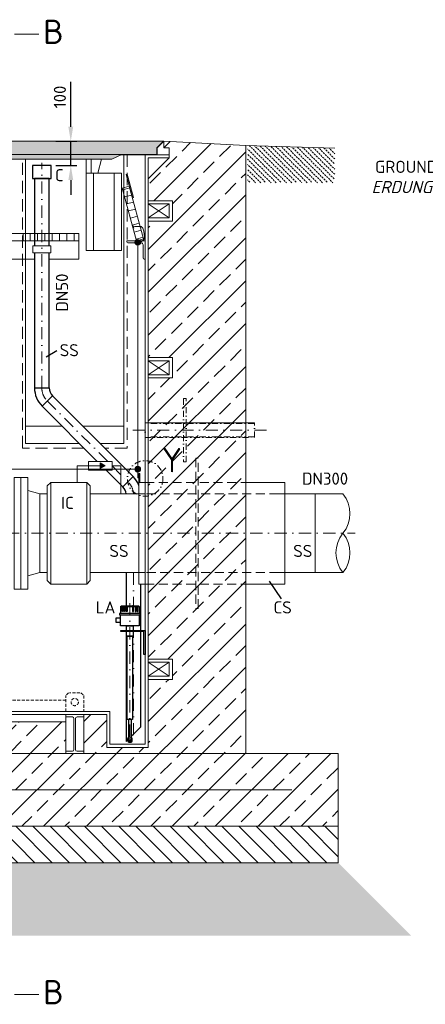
# Model space of a CAD drawing. Header units: millimetres. Extents: x -89243 to 29100, y -5468 to 8855.
# Tile 5 of 23: x -12403 to -10733, y -1783 to 2272. Entities that reach past the tile are written whole.
import ezdxf
from ezdxf.enums import TextEntityAlignment as Align

# ---------------------------------------------------------------- set-up
doc = ezdxf.new("R2010")
doc.units = ezdxf.units.MM
doc.header["$MEASUREMENT"] = 0
for name, pattern in [('HIDDEN', [0.375, 0.25, -0.125]), ('STRICHPUNKT2', [0.5, 0.25, -0.125, 0, -0.125]), ('VERDECKT2', [0.1875, 0.125, -0.0625])]:
    doc.linetypes.add(name, pattern=pattern)
for name, color, linetype in [('21', 7, 'Continuous'), ('8', 7, 'Continuous'), ('P-MU050ENTL', 7, 'Continuous')]:
    doc.layers.add(name, color=color, linetype=linetype)
for name, color, linetype, lineweight in [('HO1N2-D50', 4, 'Continuous', 18), ('P------T2', 7, 'Continuous', 18), ('P------T7', 7, 'Continuous', 18), ('P-BS----Bem', 7, 'Continuous', 18), ('P-BS---Schnitt', 7, 'Continuous', 18), ('P-MS020', 7, 'Continuous', 30), ('P-MS100', 7, 'Continuous', 35), ('P-MS250', 190, 'Continuous', 35), ('P-SSLEIX', 7, 'STRICHPUNKT2', 18), ('Verz. Bandstahl 30x3_5mm auf Putz', 1, 'GRENZE2', 18), ('Verz. Bandstahl 30x3_5mm im Beton', 5, 'GRENZE1', 18)]:
    doc.layers.add(name, color=color, linetype=linetype, lineweight=lineweight)
doc.styles.add('ROMANS', font='romans.shx', dxfattribs={"width": 0.9})
doc.styles.get("Standard").update_dxf_attribs({"font": 'isocpeur.ttf'})
doc.linetypes.add('GRENZE1', pattern='A,6.35,-2.54,[133,ltypeshp.shx,S=2.54,R=0,X=-2.54,Y=0],-2.54,25.4', length=36.83)
doc.linetypes.add('GRENZE2', pattern='A,6.35,-2.54,[132,ltypeshp.shx,S=2.54,R=0,X=-2.54,Y=0],-2.54,25.4', length=36.83)
doc.dimstyles.new('Kopie von ISO-25', dxfattribs={"dimscale": 20, "dimtxt": 2.5, "dimasz": 3, "dimexe": 1.25, "dimexo": 0.625, "dimgap": 1, "dimtad": 1, "dimtxsty": 'Standard', "dimcen": 2.5, "dimadec": 0, "dimazin": 0, "dimtfac": 1, "dimtmove": 0, "dimatfit": 1, "dimfxl": 0, "dimarcsym": 0})

# ---------------------------------------------------------------- blocks, each defined once
blk = doc.blocks.new('*D12')
at = {"layer": 'Defpoints', "color": 0, "lineweight": 0, "transparency": 16777216}
for p in [(-12274.4, 1771.2), (-12193, 1771.2), (-12274.4, 1671.2)]:
    blk.add_point(p, dxfattribs=at)
at = {"layer": 'P-BS----Bem', "color": 0, "lineweight": -2, "transparency": 16777216}
for p, q in [((-12193, 1831.2), (-12193, 2016.2)), ((-12254.4, 1771.2), (-12168, 1771.2)), ((-12193, 1671.2), (-12193, 1771.2)), ((-12254.4, 1671.2), (-12168, 1671.2)), ((-12193, 1611.2), (-12193, 1551.2))]:
    blk.add_line(p, q, dxfattribs=at)
at = {"layer": 'P-BS----Bem', "color": 0, "lineweight": 0, "transparency": 16777216}
for points in [[(-12203, 1831.2), (-12183, 1831.2), (-12193, 1771.2)], [(-12203, 1611.2), (-12183, 1611.2), (-12193, 1671.2)]]:
    blk.add_solid(points, dxfattribs=at)
at = {"layer": 'P-BS----Bem', "color": 0, "transparency": 16777216, "insert": (-12238, 1953.7), "char_height": 50, "attachment_point": 5, "rotation": 90}
blk.add_mtext('100', dxfattribs=at)

msp = doc.modelspace()

# ---------------------------------------------------------------- hatches: boundary and pattern name
at = {"lineweight": 9}
h = msp.add_hatch(dxfattribs=at)
h.set_pattern_fill('ANSI33', color=256, scale=500)
h.set_pattern_definition([(45, (-12839.73, 360.69), (-88.388, 88.388), []), (45, (-12751.34, 360.69), (-88.3883, 88.3883), [62.5, -31.25])])
h.paths.add_polyline_path([(-13805.229, 796.788), (-13905.029, 796.788), (-13905.029, 880.688), (-13805.229, 880.688), (-13805.229, 1442.688), (-13905.029, 1442.688), (-13905.029, 1526.588), (-13805.229, 1526.588), (-13805.229, 1616.388), (-13892.029, 1703.188), (-13892.029, 1716.188), (-13892.029, 1743.688), (-13869.621, 1743.688), (-13869.621, 1771.188), (-14206.529, 1754.388), (-14206.529, -749.812), (-14587.529, -749.812), (-14587.529, -1049.812), (-11091.929, -1049.812), (-11091.929, -749.812), (-11472.929, -749.812), (-11472.929, 1754.388), (-11809.836, 1771.188), (-11809.836, 1743.688), (-11787.429, 1743.688), (-11787.429, 1716.188), (-11787.429, 1703.188), (-11874.229, 1616.388), (-11874.229, 1526.588), (-11774.429, 1526.588), (-11774.429, 1442.688), (-11874.229, 1442.688), (-11874.229, 880.688), (-11774.429, 880.688), (-11774.429, 796.788), (-11874.229, 796.788), (-11874.229, -361.212), (-11774.429, -361.212), (-11774.429, -445.112), (-11874.229, -445.112), (-11874.229, -724.812), (-12045.229, -724.812), (-12045.229, -589.812), (-12139.729, -589.812), (-12139.729, -599.312), (-12139.729, -740.312), (-12139.729, -749.812), (-12213.729, -749.812), (-12213.729, -740.312), (-12213.729, -619.812), (-12408.229, -619.812), (-12408.229, -679.812), (-12412.229, -679.812, -0.41421356), (-12416.229, -675.812), (-12416.229, -635.812, 0.41421356), (-12424.229, -627.812), (-12464.229, -627.812, -0.41421356), (-12468.229, -623.812), (-12468.229, -619.812), (-12548.229, -619.812), (-12548.229, -623.812, -0.41421356), (-12552.229, -627.812), (-12592.229, -627.812, 0.41421356), (-12600.229, -635.812), (-12600.229, -675.812, -0.41421356), (-12604.229, -679.812), (-12608.229, -679.812), (-12608.229, -619.812), (-13071.229, -619.812), (-13071.229, -679.812), (-13075.229, -679.812, -0.41421356), (-13079.229, -675.812), (-13079.229, -635.812, 0.41421356), (-13087.229, -627.812), (-13127.229, -627.812, -0.41421356), (-13131.229, -623.812), (-13131.229, -619.812), (-13211.229, -619.812), (-13211.229, -623.812, -0.41421356), (-13215.229, -627.812), (-13255.229, -627.812, 0.41421356), (-13263.229, -635.812), (-13263.229, -675.812, -0.41421356), (-13267.229, -679.812), (-13271.229, -679.812), (-13271.229, -619.812), (-13465.729, -619.812), (-13465.729, -740.312), (-13465.729, -749.812), (-13539.729, -749.812), (-13539.729, -740.312), (-13539.729, -589.812), (-13805.229, -589.812), (-13805.229, -445.112), (-13905.029, -445.112), (-13905.029, -361.212), (-13805.229, -361.212)])
at = {"lineweight": 0}
h = msp.add_hatch(color=253, dxfattribs=at)
h.dxf.hatch_style = 1
h.paths.add_polyline_path([(-13867.621, 1771.188), (-13841.121, 1744.688), (-13841.121, 1717.188), (-11838.336, 1717.188), (-11838.336, 1744.688), (-11811.836, 1771.188)])
at = {"lineweight": 13}
h = msp.add_hatch(dxfattribs=at)
h.set_pattern_fill('BETON_UNBEWEHRT', color=256, scale=60, angle=90, pattern_type=2)
h.set_pattern_definition([(135, (-11052.8, 1687.905), (-10.6066, -10.6066), [7.5, -3.75])])
h.paths.add_polyline_path([(-11106.248, 1600.459), (-11106.248, 1742.881), (-11464.929, 1754.137), (-11464.929, 1600.459)])
at = {"lineweight": 0}
h = msp.add_hatch(color=253, dxfattribs=at)
h.dxf.hatch_style = 1
h.paths.add_polyline_path([(-13695.961, 1717.188), (-13655.961, 1697.188), (-12023.497, 1697.188), (-11983.497, 1717.188)])
h = msp.add_hatch(color=256, dxfattribs=at)
h.dxf.hatch_style = 1
h.paths.add_polyline_path([(-12051.468, 434.829), (-12071.554, 446.426), (-12071.554, 423.233)])
at = {"lineweight": 9}
h = msp.add_hatch(dxfattribs=at)
h.set_pattern_fill('ANSI31', color=256, scale=400, angle=90)
h.set_pattern_definition([(135, (-12839.73, -1124.81), (-35.3553, -35.3553), [])])
h.paths.add_polyline_path([(-14587.529, -1049.812), (-11091.929, -1049.812), (-11091.929, -1199.812), (-14587.529, -1199.812)])
h = msp.add_hatch(dxfattribs=at)
h.set_pattern_fill('GRAVEL', color=256, scale=50)
h.set_pattern_definition([(228.01279, (-12803.7287, -1299.812), (-400, -450), [6.7268, -665.9544]), (184.96974, (-12808.2287, -1304.812), (600, 50), [11.5434, -1142.7962]), (132.51045, (-12819.7287, -1305.812), (500, -550), [8.1394, -805.8016]), (267.27369, (-12839.2287, -1318.312), (50, 1000), [10.5119, -1040.6779]), (292.83365, (-12839.7287, -1328.812), (-250, 600), [10.30775, -1020.46866]), (357.27369, (-12835.7287, -1338.312), (-1000, 50), [10.5119, -1040.6779]), (37.69424, (-12825.2287, -1338.8121), (-650, -500), [13.90145, -1376.2424]), (72.25533, (-12814.2287, -1330.3121), (350, 1100), [13.1244, -1299.3161]), (121.42957, (-12810.2287, -1317.812), (-400, 650), [10.5475, -1044.20366]), (175.23636, (-12815.7287, -1308.812), (550, -50), [12.0416, -590.0381]), (222.39744, (-12827.7287, -1307.8121), (-600, -550), [15.5724, -1541.66875]), (138.81407, (-12789.7287, -1318.812), (-350, 300), [5.31505, -526.1922]), (171.46923, (-12793.7287, -1315.312), (650, -100), [10.11185, -1001.0756]), (225, (-12803.73, -1313.812), (-6e-15, -50), [7.071, -63.6396]), (203.1986, (-12807.229, -1307.812), (250, 100), [3.8079, -376.9808]), (291.8014, (-12810.729, -1309.312), (-50, 150), [5.3851, -263.8731]), (30.96376, (-12808.729, -1314.312), (150, 100), [8.7464, -282.8011]), (161.56505, (-12801.229, -1309.812), (100, -50), [6.3245, -151.7893]), (16.38954, (-12839.7287, -1309.312), (500, 150), [8.86, -877.14226]), (70.34618, (-12831.2287, -1306.812), (-200, -550), [7.43305, -735.8704]), (293.1986, (-12801.229, -1299.812), (-100, 250), [7.6158, -373.1729]), (343.61046, (-12798.2287, -1306.812), (-500, 150), [8.86, -877.14226]), (339.44395, (-12839.7287, -1340.312), (-250, 100), [8.544, -418.6562]), (294.77514, (-12831.7287, -1343.312), (-250, 550), [7.1589, -708.73215]), (66.8014, (-12800.729, -1349.812), (100, 250), [7.6158, -373.1729]), (17.35402, (-12797.7287, -1342.812), (-650, -200), [8.38155, -829.7712]), (69.44395, (-12825.2287, -1349.812), (-100, -250), [4.272, -422.9282]), (101.30993, (-12803.729, -1349.812), (-50, 200), [2.5495, -252.4015]), (165.96376, (-12804.229, -1347.312), (150, -50), [10.3078, -195.8475]), (186.009, (-12814.2287, -1344.812), (500, 50), [9.5525, -945.69616]), (303.6901, (-12808.729, -1318.812), (-50, 100), [7.2111, -173.0665]), (353.15723, (-12804.7287, -1324.8121), (850, -100), [12.5897, -1246.3781]), (60.9454, (-12792.2287, -1326.312), (-200, -350), [5.1478, -509.6337]), (90, (-12789.73, -1321.81), (-50, 50), [3, -47]), (120.25644, (-12815.2287, -1343.312), (200, -350), [6.9462, -687.676]), (48.01279, (-12818.7287, -1337.312), (400, 450), [13.4536, -659.2276]), (0, (-12809.73, -1327.31), (50, 50), [13, -37]), (325.30485, (-12796.7287, -1327.312), (500, -350), [7.9057, -782.6637]), (254.0546, (-12790.229, -1331.812), (-50, -200), [7.2801, -356.7254]), (207.64598, (-12792.2287, -1338.812), (-950, -500), [11.85325, -1173.4737]), (175.42608, (-12802.7287, -1344.3121), (-650, 50), [12.53995, -1241.4537])])
h.paths.add_polyline_path([(-11091.929, -1199.812), (-14587.529, -1199.812), (-14887.529, -1499.812), (-10791.929, -1499.812)])
at = {"layer": 'Verz. Bandstahl 30x3_5mm auf Putz', "lineweight": 0, "ltscale": 3}
h = msp.add_hatch(color=1, dxfattribs=at)
h.dxf.hatch_style = 1
edge = h.paths.add_edge_path()
edge.add_arc((-11917.317, 1355.301), 11.607, 90, 450, ccw=False)
h = msp.add_hatch(color=1, dxfattribs=at)
h.dxf.hatch_style = 1
edge = h.paths.add_edge_path()
edge.add_arc((-11917.317, 421.188), 11.607, 90, 450, ccw=False)

# ---------------------------------------------------------------- linework, layer by layer
at = {"lineweight": 0}
for p, q in [((-11809.836, 1771.188), (-11837.336, 1743.688)), ((-11837.336, 1743.688), (-11837.336, 1716.188)), ((-11809.836, 1771.188), (-11809.836, 1743.688)), ((-11809.836, 1771.188), (-11472.929, 1754.388)), ((-11809.836, 1743.688), (-11787.429, 1743.688)), ((-11787.429, 1743.688), (-11787.429, 1716.188)), ((-11472.929, 1754.388), (-11472.929, -749.812)), ((-11106.248, 1742.881), (-11472.929, 1754.388)), ((-13695.961, 1717.188), (-11983.497, 1717.188)), ((-11984.497, 1716.188), (-11887.229, 1716.188)), ((-11887.229, -711.812), (-11887.229, 1716.188)), ((-11787.429, 1716.188), (-11887.229, 1716.188)), ((-11874.229, -724.812), (-11874.229, 1703.188)), ((-11874.229, 1703.188), (-11787.429, 1703.188)), ((-11787.429, 1703.188), (-11874.229, 1616.388)), ((-11787.429, 1703.188), (-11787.429, 1716.188)), ((-12129.083, 1611.188), (-12129.083, 1697.188)), ((-12109.083, 1639.725), (-12109.083, 1697.188)), ((-12081.437, 1639.725), (-12066.04, 1697.188)), ((-12099.083, 1321.725), (-12099.083, 1639.725)), ((-12014.083, 1321.725), (-12014.083, 1639.725)), ((-11950.367, 1578.937), (-11979.315, 1571.063)), ((-11942.493, 1549.988), (-11971.441, 1542.114)), ((-11934.619, 1521.04), (-11963.567, 1513.166)), ((-11874.229, 1455.688), (-11787.429, 1513.588)), ((-11874.229, 1513.588), (-11787.429, 1455.688)), ((-11926.745, 1492.092), (-11955.693, 1484.218)), ((-11918.871, 1463.144), (-11947.819, 1455.27)), ((-11910.997, 1434.195), (-11939.945, 1426.321)), ((-12389.729, 1391.188), (-12389.729, 1361.188)), ((-12359.729, 1391.188), (-12359.729, 1361.188)), ((-12329.729, 1391.188), (-12329.729, 1361.188)), ((-12299.729, 1391.188), (-12299.729, 1361.188)), ((-12269.729, 1391.188), (-12269.729, 1361.188)), ((-12239.729, 1391.188), (-12239.729, 1361.188)), ((-12209.729, 1391.188), (-12209.729, 1361.188)), ((-12179.729, 1391.188), (-12179.729, 1361.188)), ((-11903.123, 1405.247), (-11932.071, 1397.373)), ((-11895.249, 1376.299), (-11924.197, 1368.425)), ((-11874.229, 809.788), (-11787.429, 867.688)), ((-11874.229, 867.688), (-11787.429, 809.788)), ((-12379.229, 598.188), (-12229.078, 598.188)), ((-12143.801, 598.188), (-11974.229, 598.188)), ((-12167.229, 434.829), (-12071.554, 434.829)), ((-12167.229, 434.829), (-12167.229, 366.688)), ((-12023.266, 434.829), (-11987.229, 434.829)), ((-11987.229, 434.829), (-11987.229, 319.138)), ((-12275.553, 366.688), (-12275.553, -52.312)), ((-12127.553, 157.238), (-12127.553, 366.688)), ((-11312.229, 366.688), (-11472.929, 366.688)), ((-11312.229, 366.688), (-11312.229, -52.312)), ((-12320.553, 319.138), (-12370.553, 332.535)), ((-12320.553, 319.138), (-12320.553, -4.762)), ((-12320.553, 319.138), (-12320.553, -4.762)), ((-12320.553, 319.138), (-12290.553, 319.138)), ((-11071.948, 319.138), (-11337.229, 319.138)), ((-11187.229, 319.138), (-11187.229, -4.762)), ((-12127.553, -52.312), (-12127.553, 157.238)), ((-12320.553, -4.762), (-12370.553, -18.16)), ((-12320.553, -4.762), (-12290.553, -4.762)), ((-11337.229, -4.762), (-11072.322, -4.762)), ((-11312.229, -52.312), (-11472.929, -52.312)), ((-11874.229, -432.112), (-11787.429, -374.212)), ((-11874.229, -374.212), (-11787.429, -432.112)), ((-12045.229, -589.812), (-13805.229, -589.812)), ((-12032.229, -576.812), (-13792.229, -576.812)), ((-12213.729, -740.312), (-12213.729, -589.812)), ((-12139.729, -589.812), (-12139.729, -740.312)), ((-12045.229, -589.812), (-12045.229, -724.812)), ((-12032.229, -711.812), (-12032.229, -576.812)), ((-12045.229, -724.812), (-11874.229, -724.812)), ((-11887.229, -711.812), (-12032.229, -711.812)), ((-12839.729, -749.812), (-11091.929, -749.812)), ((-11091.929, -749.812), (-11091.929, -1049.812)), ((-11091.929, -1049.812), (-14587.529, -1049.812))]:
    msp.add_line(p, q, dxfattribs=at)
for p, q in [((-12250.593, 908.973), (-12294.594, 882.449)), ((-11324.834, -112.613), (-11375.332, -39.879)), ((-11987.68, -144.961), (-11984.68, -141.961)), ((-11987.68, -144.961), (-11987.68, -173.893)), ((-11987.68, -144.961), (-11911.68, -144.961)), ((-11984.68, -141.961), (-11914.68, -141.961)), ((-11982.049, -144.961), (-11980.317, -141.961)), ((-11980.155, -144.961), (-11978.423, -141.961)), ((-11974.928, -144.961), (-11974.124, -141.961)), ((-11971.753, -144.961), (-11970.949, -141.961)), ((-11954.68, -141.961), (-11954.68, -144.961)), ((-11944.68, -141.961), (-11944.68, -144.961)), ((-11927.607, -144.961), (-11928.411, -141.961)), ((-11924.432, -144.961), (-11925.236, -141.961)), ((-11919.205, -144.961), (-11920.937, -141.961)), ((-11917.311, -144.961), (-11919.043, -141.961)), ((-11911.68, -144.961), (-11914.68, -141.961)), ((-11911.68, -144.961), (-11911.68, -173.893)), ((-11958.43, -698.763), (-11958.43, -688.17)), ((-11954.68, -682.763), (-11957.259, -685.342)), ((-11944.68, -682.763), (-11942.102, -685.342)), ((-11940.93, -698.763), (-11940.93, -688.17)), ((-11954.68, -689.763), (-11954.68, -697.467)), ((-11954.68, -697.467), (-11949.68, -702.763)), ((-11954.43, -702.763), (-11944.93, -702.763)), ((-11944.68, -697.467), (-11949.68, -702.763)), ((-11944.68, -689.763), (-11944.68, -697.467))]:
    msp.add_line(p, q)
at = {"linetype": 'HIDDEN', "lineweight": 0, "ltscale": 50}
for p, q in [((-12202.229, -499.812), (-12213.729, -511.312)), ((-12213.729, -576.812), (-12213.729, -511.312)), ((-12155.229, -499.812), (-12198.229, -499.812)), ((-12151.229, -499.812), (-12139.729, -511.312)), ((-12139.729, -511.312), (-12139.729, -576.812)), ((-12213.729, -529.812), (-13465.729, -529.812))]:
    msp.add_line(p, q, dxfattribs=at)
at = {"lineweight": 0}
for points in [[(-11838.336, 1744.688), (-11838.336, 1717.188), (-11983.497, 1717.188), (-12023.497, 1697.188), (-13655.961, 1697.188), (-13695.961, 1717.188), (-13841.121, 1717.188), (-13841.121, 1744.688), (-13867.621, 1771.188), (-11811.836, 1771.188)], [(-11984.083, 1321.725), (-12129.083, 1321.725), (-12129.083, 1639.725), (-11984.083, 1639.725)], [(-11939.212, 1537.927), (-11965.459, 1634.421), (-11960.634, 1635.733), (-11934.388, 1539.239)], [(-11922.229, 1361.188), (-11981.284, 1578.3), (-11952.336, 1586.174), (-11893.28, 1369.062)], [(-11787.429, 1513.588), (-11874.229, 1513.588), (-11874.229, 1455.688), (-11787.429, 1455.688)], [(-12274.881, 1340.381), (-12349.618, 1340.381), (-12349.618, 1311.953), (-12274.881, 1311.953)], [(-11787.429, 867.688), (-11874.229, 867.688), (-11874.229, 809.788), (-11787.429, 809.788)], [(-12023.266, 452.931), (-12119.843, 452.931), (-12119.843, 416.728), (-12023.266, 416.728)], [(-12051.468, 434.829), (-12071.554, 446.426), (-12071.554, 423.233)], [(-12426.553, 387.188), (-12398.553, 387.188), (-12398.553, -72.812), (-12426.553, -72.812)], [(-12370.553, 387.188), (-12398.553, 387.188), (-12398.553, -72.812), (-12370.553, -72.812)], [(-11912.229, 366.688), (-11908.399, 366.688), (-11908.399, 403.09), (-11912.229, 403.09)], [(-11787.429, -374.212), (-11874.229, -374.212), (-11874.229, -432.112), (-11787.429, -432.112)], [(-13465.729, -619.812), (-12213.729, -619.812), (-12213.729, -589.812), (-13465.729, -589.812)], [(-14587.529, -1049.812), (-11091.929, -1049.812), (-11091.929, -1199.812), (-14587.529, -1199.812)]]:
    msp.add_lwpolyline(points, close=True, dxfattribs=at)
for points in [[(-11974.229, 1716.188), (-11974.229, 926.447)], [(-12157.078, 526.188), (-12379.229, 526.188), (-12379.229, 1697.188)], [(-11874.229, 1526.588), (-11774.429, 1526.588), (-11774.429, 1442.688), (-11874.229, 1442.688)], [(-12569.729, 1361.188), (-12159.729, 1361.188), (-12159.729, 1391.188), (-12569.729, 1391.188)], [(-12282.1, 1286.188), (-12159.729, 1286.188), (-12159.729, 1361.188), (-12596.06, 1361.188)], [(-12596.06, 1286.188), (-12342.4, 1286.188)], [(-11974.229, 926.447), (-11974.229, 526.188), (-12071.801, 526.188)], [(-11874.229, 880.688), (-11774.429, 880.688), (-11774.429, 796.788), (-11874.229, 796.788)], [(-12112.553, 157.238), (-12112.553, 351.688), (-12127.553, 366.688), (-12275.553, 366.688), (-12290.553, 351.688), (-12290.553, -37.312), (-12275.553, -52.312), (-12127.553, -52.312), (-12112.553, -37.312), (-12112.553, 157.238)], [(-11887.229, 366.688), (-11912.229, 366.688), (-11912.229, -52.312), (-11887.229, -52.312)], [(-12112.553, 319.138), (-11887.229, 319.138), (-11887.229, -4.762), (-12112.553, -4.762)], [(-11874.229, -361.212), (-11774.429, -361.212), (-11774.429, -445.112), (-11874.229, -445.112)]]:
    msp.add_lwpolyline(points, dxfattribs=at)
at = {"linetype": 'HIDDEN', "lineweight": 0, "ltscale": 200}
for points in [[(-11961.229, 1716.188), (-11961.229, 507.803)], [(-12138.693, 507.803), (-12392.229, 507.803), (-12392.229, 1697.188)], [(-11961.229, 507.803), (-12053.416, 507.803)]]:
    msp.add_lwpolyline(points, dxfattribs=at)
at = {"lineweight": 0}
for points in [[(-11904.229, 1353.188), (-11957.729, 1353.188, -0.41421356), (-11962.229, 1357.688), (-11962.229, 1361.188), (-11887.229, 1361.188), (-11887.229, 1361.188), (-11887.229, 1361.188), (-11887.229, 1286.188), (-11890.729, 1286.188, -0.41421356), (-11895.229, 1290.688), (-11895.229, 1344.188, 0.41421356)], [(-12139.729, -589.812), (-12213.729, -589.812), (-12213.729, -599.312), (-12186.179, -599.312, -0.41421356), (-12179.879, -605.612), (-12179.879, -734.012, -0.41421356), (-12186.179, -740.312), (-12213.729, -740.312), (-12213.729, -749.812), (-12139.729, -749.812), (-12139.729, -740.312), (-12167.279, -740.312, -0.41421356), (-12173.579, -734.012), (-12173.579, -605.612, -0.41421356), (-12167.279, -599.312), (-12139.729, -599.312)]]:
    msp.add_lwpolyline(points, format="xyb", close=True, dxfattribs=at)
for points in [[(-11982.049, -144.961), (-11980.155, -144.961), (-11980.155, -165.64), (-11982.049, -165.64)], [(-11974.928, -144.961), (-11971.753, -144.961), (-11971.753, -165.64), (-11974.928, -165.64)], [(-11964.632, -141.961), (-11960.311, -141.961), (-11960.311, -165.64), (-11964.632, -165.64)], [(-11934.728, -141.961), (-11939.049, -141.961), (-11939.049, -165.64), (-11934.728, -165.64)], [(-11924.432, -144.961), (-11927.607, -144.961), (-11927.607, -165.64), (-11924.432, -165.64)], [(-11917.311, -144.961), (-11919.205, -144.961), (-11919.205, -165.64), (-11917.311, -165.64)], [(-11987.68, -193.312), (-12007.254, -193.312), (-12007.254, -209.708), (-11987.68, -209.708)], [(-11992.18, -178.685), (-11907.18, -178.685), (-11907.18, -173.893), (-11992.18, -173.893)], [(-11987.68, -178.685), (-11911.68, -178.685), (-11911.68, -224.335), (-11987.68, -224.335)], [(-11960.43, -266.755), (-11938.93, -266.755), (-11938.93, -610.124), (-11960.43, -610.124)]]:
    msp.add_lwpolyline(points, close=True)
for points in [[(-11892.229, -242.836), (-11887.229, -242.836), (-11887.229, -342.836), (-11892.229, -342.836), (-11892.229, -247.836), (-11987.229, -247.836), (-11987.229, -242.836), (-11887.229, -242.836), (-11887.229, -247.836)], [(-11963.13, -242.836), (-11963.13, -224.335), (-11936.23, -224.335), (-11936.23, -242.836)], [(-11936.23, -247.836), (-11936.23, -266.755), (-11963.13, -266.755), (-11963.13, -247.836)], [(-11954.68, -689.763), (-11954.68, -610.124)], [(-11944.68, -610.124), (-11944.68, -689.763)]]:
    msp.add_lwpolyline(points)
at = {"linetype": 'HIDDEN', "lineweight": 0, "ltscale": 50}
msp.add_circle((-12176.729, -538.312), 15, dxfattribs=at)
at = {"lineweight": 0}
for centre, start, end in [((-11171.62, 238.163), 320.803795, 39.196205), ((-10973.023, 76.213), 140.803795, 219.196205), ((-11171.62, 76.213), 320.803795, 39.196205)]:
    msp.add_arc(centre, 128.129, start, end, dxfattribs=at)
for centre, radius, start, end in [((-11954.43, -688.17), 4, 135, 180), ((-11951.861, -685.097), 4.33, 130.620748, 167.71139), ((-11944.93, -688.17), 4, 0, 45), ((-11954.43, -698.763), 4, 180, 270), ((-11944.93, -698.763), 4, 270, 0)]:
    msp.add_arc(centre, radius, start, end)
msp.add_ellipse((-11949.68, -689.763), major_axis=(0, -6.286), ratio=0.79538887)
at = {"layer": '21', "linetype": 'Continuous', "ltscale": 10}
msp.add_line((-12342.4, 755.478), (-12282.1, 755.478), dxfattribs=at)
at = {"layer": 'HO1N2-D50', "lineweight": 0}
msp.add_line((-11937.295, 1425.5), (-11934.031, 1413.501), dxfattribs=at)
msp.add_lwpolyline([(-11917.317, 1355.301), (-11902.284, 1357.914), (-11894.369, 1363.596), (-11890.9, 1368.506), (-11890.005, 1378.993), (-11890.229, 1389.441), (-11891.795, 1401.354), (-11895.865, 1413.818), (-11902.651, 1420.05), (-11913.838, 1420.783), (-11921.541, 1420.6), (-11925.759, 1420.783), (-11928.693, 1420.783), (-11935.663, 1419.5)], dxfattribs=at)
at = {"layer": 'P-BS---Schnitt', "color": 0, "linetype": 'Continuous', "lineweight": 18}
for p, q in [((-12324.443, 2212.926), (-12424.443, 2212.926)), ((-12324.443, -1742.111), (-12424.443, -1742.111))]:
    msp.add_line(p, q, dxfattribs=at)
at = {"layer": 'P-MS250', "color": 0, "linetype": 'VERDECKT2', "lineweight": 0, "ltscale": 300}
for p, q in [((-11887.229, 366.688), (-11472.929, 366.688)), ((-11337.229, 319.138), (-11887.229, 319.138)), ((-11337.229, -4.762), (-11887.229, -4.762)), ((-11887.229, -52.312), (-11472.929, -52.312))]:
    msp.add_line(p, q, dxfattribs=at)
msp.add_lwpolyline([(-11678.579, -152.312), (-11668.579, -152.312), (-11668.579, 466.688), (-11678.579, 466.688)], close=True, dxfattribs=at)
at = {"layer": 'P-MU050ENTL', "linetype": 'Continuous', "ltscale": 10}
for p, q in [((-12342.4, 755.478), (-12282.1, 755.478)), ((-12268.67, 723.057), (-12311.309, 680.419)), ((-11978.593, 347.703), (-11935.955, 390.341))]:
    msp.add_line(p, q, dxfattribs=at)
msp.add_lwpolyline([(-12350.114, 1617.452), (-12274.385, 1617.452), (-12274.385, 1671.188), (-12350.114, 1671.188)], close=True, dxfattribs=at)
for points in [[(-12282.1, 1340.381), (-12282.1, 1617.452), (-12342.4, 1617.452), (-12342.4, 1340.381)], [(-12342.4, 1311.953), (-12342.4, 755.478), (-12282.1, 755.478), (-12282.1, 1311.953)], [(-11935.955, 390.341), (-12268.67, 723.057), (-12311.309, 680.419), (-12083.822, 452.931)], [(-12047.618, 416.728), (-11978.593, 347.703)], [(-11965.164, -4.762), (-11965.164, -141.961)], [(-11904.864, -242.836), (-11904.864, -52.312)], [(-11965.164, -224.335), (-11965.164, -242.836)], [(-11965.164, -247.836), (-11965.164, -700.363), (-11958.43, -693.629)], [(-11944.68, -679.879), (-11904.864, -640.063), (-11904.864, -247.836)]]:
    msp.add_lwpolyline(points, dxfattribs=at)
for centre, radius, start, end in [((-12236.25, 755.478), 106.15, 180, 225), ((-12236.25, 755.478), 45.85, 180, 225), ((-12011.014, 315.282), 106.15, 21.468356, 45), ((-12011.014, 315.282), 45.85, 4.824137, 45)]:
    msp.add_arc(centre, radius, start, end, dxfattribs=at)
at = {"layer": 'P-SSLEIX', "color": 7, "linetype": 'STRICHPUNKT2', "ltscale": 200}
for p, q in [((-12312.25, 755.478), (-12312.25, 1682.567)), ((-12289.99, 701.738), (-12041.183, 452.931)), ((-11387.229, 581.188), (-11937.229, 581.188)), ((-12023.266, 435.014), (-11957.274, 369.022)), ((-14657.135, 157.188), (-11022.322, 157.188)), ((-11935.014, -4.762), (-11935.014, -141.961)), ((-11949.68, -130.304), (-11949.68, -707.444)), ((-11935.014, -224.335), (-11935.014, -683.456))]:
    msp.add_line(p, q, dxfattribs=at)
at = {"layer": 'P-SSLEIX', "color": 7, "linetype": 'STRICHPUNKT2', "ltscale": 100}
for points in [[(-11728.579, 451.038), (-11718.579, 451.038), (-11718.579, 711.338), (-11728.579, 711.338)], [(-11887.229, 551.038), (-11437.229, 551.038), (-11437.229, 611.338), (-11887.229, 611.338)], [(-11887.229, 611.338), (-11437.229, 611.338), (-11437.229, 608.438), (-11887.229, 608.438)], [(-11887.229, 551.038), (-11437.229, 551.038), (-11437.229, 553.938), (-11887.229, 553.938)]]:
    msp.add_lwpolyline(points, close=True, dxfattribs=at)
msp.add_circle((-11886.817, 382.82), 73.254, dxfattribs=at)
at = {"layer": 'P-SSLEIX', "color": 7, "linetype": 'STRICHPUNKT2', "ltscale": 200}
for centre, start, end in [((-12236.25, 755.478), 180, 225), ((-12011.014, 315.282), 2.908162, 45)]:
    msp.add_arc(centre, 76, start, end, dxfattribs=at)
at = {"layer": 'Verz. Bandstahl 30x3_5mm auf Putz', "color": 1, "lineweight": 0, "ltscale": 3}
for p, q in [((-11917.317, 526.188), (-11917.317, 1355.301)), ((-11917.317, 526.188), (-11917.317, 384.889)), ((-13762.141, 421.188), (-11917.317, 421.188))]:
    msp.add_line(p, q, dxfattribs=at)
at = {"layer": 'Verz. Bandstahl 30x3_5mm auf Putz', "lineweight": 0}
msp.add_line((-11917.317, 384.889), (-11910.323, 384.889), dxfattribs=at)
at = {"layer": 'Verz. Bandstahl 30x3_5mm auf Putz', "color": 1, "linetype": 'Continuous', "lineweight": 0, "ltscale": 3}
for centre in [(-11917.317, 1355.301), (-11917.317, 421.188)]:
    msp.add_circle(centre, 11.607, dxfattribs=at)
at = {"layer": 'Verz. Bandstahl 30x3_5mm im Beton', "ltscale": 5}
msp.add_line((-11282.429, -899.812), (-14397.029, -899.812), dxfattribs=at)

# ---------------------------------------------------------------- texts
at = {"layer": '8', "linetype": 'Continuous', "insert": (-11816.9, 508.316), "char_height": 100, "width": 47.37847, "attachment_point": 1, "style": 'ROMANS'}
msp.add_mtext('{\\fISOCPEUR|b0|i0|c0|p34;Y}', dxfattribs=at)
at = {"layer": 'P------T2', "insert": (-10965.385, 1691.054), "char_height": 50, "width": 1229.93338, "attachment_point": 1}
msp.add_mtext('\\pi24.967;GROUNDING CONNECTION AND SUPPORT{\\fISOCPEUR|b0|i1|c0|p34; \\P\\pi11.008;ERDUNGSANSCHLUSS UND HALTERUNG}', dxfattribs=at)
at = {"layer": 'P------T7', "color": 0, "linetype": 'Continuous', "lineweight": 25}
for p in [(-12307.063, 2222.067), (-12307.063, -1732.969)]:
    msp.add_text('B', height=100, dxfattribs=at).set_placement(p, align=Align.MIDDLE_LEFT)
at = {"layer": 'P-MS020', "color": 0}
msp.add_text('DN50', height=50, rotation=90, dxfattribs=at).set_placement((-12204.341, 1069.835))
for s, p in [('SS', (-12238.954, 885.871)), ('DN300', (-11240.915, 356.917)), ('SS', (-12034.173, 59.217)), ('SS', (-11277.294, 59.217)), ('LA', (-12090.147, -173.235)), ('CS', (-11358.424, -173.317))]:
    msp.add_text(s, height=50, dxfattribs=at).set_placement(p)
at = {"layer": 'P-MS100', "color": 0}
for s, p in [('C', (-12257.959, 1606.681)), ('IC', (-12232.659, 257.1))]:
    msp.add_text(s, height=50, dxfattribs=at).set_placement(p)

# ---------------------------------------------------------------- dimensions: what is measured, and where the dimension line sits
at = {"layer": 'P-BS----Bem', "color": 0}
dim = msp.add_linear_dim(base=(-12192.977, 1771.188), p1=(-12274.385, 1671.188), p2=(-12274.385, 1771.188), angle=90, dimstyle='Kopie von ISO-25', override={"dimexo": 1, "dimsah": 1}, dxfattribs=at)
dim.commit()
dim.dimension.update_dxf_attribs({"geometry": '*D12', "text_midpoint": (-12192.977, 1953.688), "dimtype": 160})

doc.saveas('drawing.dxf')
